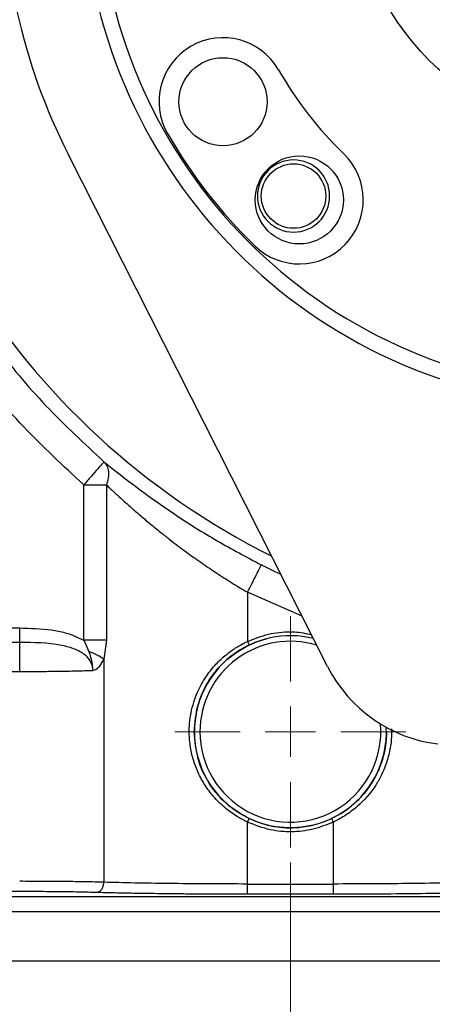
# Model space of a CAD drawing. Header units: inches. Extents: x 0.6 to 16.3, y 0.2 to 11.5.
# Tile 13 of 16: x 11.3 to 12.4, y 4.3 to 6.9. Entities that reach past the tile are written whole.
import ezdxf

# ---------------------------------------------------------------- set-up
doc = ezdxf.new("R2010")
doc.units = ezdxf.units.IN
doc.header["$MEASUREMENT"] = 0
doc.styles.add('SLDTEXTSTYLE0', font='TXT', dxfattribs={"width": 0.75})
doc.dimstyles.new('SLDDIMSTYLE1', dxfattribs={"dimtxt": 0.137795, "dimasz": 0.14, "dimexe": 0, "dimexo": 0.0625, "dimgap": 0.034449, "dimtad": 0, "dimdec": 1, "dimlfac": 1.5, "dimrnd": 1e-09, "dimzin": 12, "dimdsep": 46, "dimtxsty": 'SLDTEXTSTYLE0', "dimblk1": 'CLOSED', "dimblk2": 'CLOSED', "dimsah": 1, "dimcen": 0.09, "dimadec": 0, "dimazin": 3, "dimtfac": 1, "dimtofl": 0, "dimtmove": 0, "dimatfit": 3, "dimldrblk": 'CLOSED', "dimfxl": 0, "dimfrac": 2, "dimtolj": 1, "dimtzin": 12, "dimarcsym": 0})
doc.dimstyles.new('SLDDIMSTYLE2', dxfattribs={"dimtxt": 0.137795, "dimasz": 0.14, "dimexe": 0, "dimexo": 0.0625, "dimgap": 0.034449, "dimtad": 0, "dimdec": 1, "dimlfac": 1.5, "dimrnd": 1e-09, "dimzin": 12, "dimdsep": 46, "dimtxsty": 'SLDTEXTSTYLE0', "dimblk1": 'CLOSED', "dimblk2": 'CLOSED', "dimsah": 1, "dimcen": 0.09, "dimadec": 0, "dimazin": 3, "dimtfac": 1, "dimtdec": 1, "dimtofl": 0, "dimtmove": 0, "dimatfit": 3, "dimldrblk": 'CLOSED', "dimfxl": 0, "dimfrac": 2, "dimtolj": 1, "dimtzin": 12, "dimarcsym": 0})
doc.dimstyles.new('SLDDIMSTYLE3', dxfattribs={"dimtxt": 0.137795, "dimasz": 0.14, "dimexe": 0, "dimexo": 0.0625, "dimgap": 0.034449, "dimtad": 0, "dimdec": 1, "dimlfac": 1.5, "dimrnd": 1e-09, "dimzin": 12, "dimdsep": 46, "dimtxsty": 'SLDTEXTSTYLE0', "dimblk1": 'CLOSED', "dimblk2": 'CLOSED', "dimsah": 1, "dimcen": 0.09, "dimadec": 0, "dimazin": 3, "dimtfac": 1, "dimtmove": 0, "dimatfit": 0, "dimldrblk": 'CLOSED', "dimfxl": 0, "dimfrac": 2, "dimtolj": 1, "dimtzin": 12, "dimarcsym": 0})

# ---------------------------------------------------------------- blocks, each defined once
blk = doc.blocks.new('_Closed')
at = {"color": 0, "linetype": 'ByBlock', "lineweight": -2}
for p, q in [((-1, 0.166667), (0, 0)), ((-1, 0.166667), (-1, -0.166667)), ((0, 0), (-1, -0.166667)), ((0, 0), (-1, 0))]:
    blk.add_line(p, q, dxfattribs=at)
blk = doc.blocks.new('_D_1')
at = {"color": 7, "linetype": 'Continuous', "lineweight": 0}
for p, q in [((14.872, 6.6634), (14.872, 3.2927)), ((11.9854, 4.6907), (11.9854, 3.2927)), ((14.2552, 3.5305), (14.2132, 3.5305)), ((14.2132, 3.5305), (14.2132, 3.3118)), ((14.5606, 3.5305), (14.6026, 3.5305)), ((14.6026, 3.5305), (14.6026, 3.3118)), ((11.9854, 3.3321), (14.0924, 3.3321)), ((14.2132, 3.3118), (14.2552, 3.3118)), ((14.6026, 3.3118), (14.5606, 3.3118)), ((14.872, 3.3321), (14.7234, 3.3321))]:
    blk.add_line(p, q, dxfattribs=at)
at = {"color": 7, "linetype": 'Continuous', "lineweight": 18, "xscale": 0.14, "yscale": 0.14, "rotation": 180.0000000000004}
blk.add_blockref('_Closed', (11.9854, 3.3321), dxfattribs=at)
at = {"color": 7, "linetype": 'Continuous', "lineweight": 18, "xscale": 0.14, "yscale": 0.14}
blk.add_blockref('_Closed', (14.872, 3.3321), dxfattribs=at)
at = {"color": 7, "linetype": 'Continuous', "lineweight": 18, "char_height": 0.1378, "attachment_point": 1, "style": 'SLDTEXTSTYLE0'}
for s, insert in [('110', (14.2552, 3.4894)), ('4.3', (14.2806, 3.2832))]:
    blk.add_mtext(s, dxfattribs=dict(at, insert=insert))
blk = doc.blocks.new('_D_2')
at = {"color": 7, "linetype": 'Continuous', "lineweight": 0}
for p, q in [((11.9854, 4.6907), (11.9854, 3.2927)), ((9.902, 4.3951), (9.902, 3.2927)), ((11.2104, 3.5305), (11.1684, 3.5305)), ((11.1684, 3.5305), (11.1684, 3.3118)), ((11.4141, 3.5305), (11.456, 3.5305)), ((11.456, 3.5305), (11.456, 3.3118)), ((9.902, 3.3321), (11.0476, 3.3321)), ((11.1684, 3.3118), (11.2104, 3.3118)), ((11.456, 3.3118), (11.4141, 3.3118)), ((11.9854, 3.3321), (11.5769, 3.3321))]:
    blk.add_line(p, q, dxfattribs=at)
at = {"color": 7, "linetype": 'Continuous', "lineweight": 18, "xscale": 0.14, "yscale": 0.14, "rotation": 180.0000000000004}
blk.add_blockref('_Closed', (9.902, 3.3321, 0.1859), dxfattribs=at)
at = {"color": 7, "linetype": 'Continuous', "lineweight": 18, "xscale": 0.14, "yscale": 0.14}
blk.add_blockref('_Closed', (11.9854, 3.3321, 0.1859), dxfattribs=at)
at = {"color": 7, "linetype": 'Continuous', "lineweight": 18, "char_height": 0.1378, "attachment_point": 1, "style": 'SLDTEXTSTYLE0'}
for s, insert in [('79', (11.2104, 3.4894)), ('3.1', (11.185, 3.2832))]:
    blk.add_mtext(s, dxfattribs=dict(at, insert=insert))
blk = doc.blocks.new('_D_3')
at = {"color": 7, "linetype": 'Continuous', "lineweight": 0}
for p, q in [((12.8187, 6.8126), (12.8187, 4.0593)), ((11.9854, 4.6907), (11.9854, 4.0593)), ((12.3138, 4.2971), (12.2718, 4.2971)), ((12.2718, 4.2971), (12.2718, 4.0783)), ((12.5175, 4.2971), (12.5594, 4.2971)), ((12.5594, 4.2971), (12.5594, 4.0783)), ((11.9854, 4.0986), (11.7354, 4.0986)), ((12.2718, 4.0783), (12.3138, 4.0783)), ((12.5594, 4.0783), (12.5175, 4.0783)), ((12.8187, 4.0986), (13.0687, 4.0986))]:
    blk.add_line(p, q, dxfattribs=at)
at = {"color": 7, "linetype": 'Continuous', "lineweight": 18, "xscale": 0.14, "yscale": 0.14}
blk.add_blockref('_Closed', (11.9854, 4.0986, 0.1859), dxfattribs=at)
at = {"color": 7, "linetype": 'Continuous', "lineweight": 18, "xscale": 0.14, "yscale": 0.14, "rotation": 180.0000000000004}
blk.add_blockref('_Closed', (12.8187, 4.0986, 0.1859), dxfattribs=at)
at = {"color": 7, "linetype": 'Continuous', "lineweight": 18, "char_height": 0.1378, "attachment_point": 1, "style": 'SLDTEXTSTYLE0'}
for s, insert in [('32', (12.3138, 4.256)), ('1.3', (12.2884, 4.0498))]:
    blk.add_mtext(s, dxfattribs=dict(at, insert=insert))
blk = doc.blocks.new('_D_4')
at = {"color": 7, "linetype": 'Continuous', "lineweight": 0}
for p, q in [((11.9854, 4.6907), (11.9854, 3.7741)), ((14.0687, 4.3951), (14.0687, 3.7741)), ((13.2977, 4.0119), (13.2557, 4.0119)), ((13.2557, 4.0119), (13.2557, 3.7932)), ((13.5014, 4.0119), (13.5433, 4.0119)), ((13.5433, 4.0119), (13.5433, 3.7932)), ((11.9854, 3.8134), (13.1349, 3.8134)), ((14.0687, 3.8134), (13.6642, 3.8134)), ((13.2557, 3.7932), (13.2977, 3.7932)), ((13.5433, 3.7932), (13.5014, 3.7932))]:
    blk.add_line(p, q, dxfattribs=at)
at = {"color": 7, "linetype": 'Continuous', "lineweight": 18, "xscale": 0.14, "yscale": 0.14, "rotation": 180.0000000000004}
blk.add_blockref('_Closed', (11.9854, 3.8134, 0.1859), dxfattribs=at)
at = {"color": 7, "linetype": 'Continuous', "lineweight": 18, "xscale": 0.14, "yscale": 0.14}
blk.add_blockref('_Closed', (14.0687, 3.8134, 0.1859), dxfattribs=at)
at = {"color": 7, "linetype": 'Continuous', "lineweight": 18, "char_height": 0.1378, "attachment_point": 1, "style": 'SLDTEXTSTYLE0'}
for s, insert in [('79', (13.2977, 3.9708)), ('3.1', (13.2723, 3.7646))]:
    blk.add_mtext(s, dxfattribs=dict(at, insert=insert))
blk = doc.blocks.new('SW_CENTERMARKSYMBOL_1')
at = {"color": 0, "linetype": 'Continuous', "lineweight": 18}
for p, q in [((0, 0.1312), (0, 0.3011)), ((0, 0), (0, 0.0656)), ((-0.1312, 0), (-0.3011, 0)), ((0, 0), (-0.0656, 0)), ((0, 0), (0, -0.0656)), ((0, 0), (0.0656, 0)), ((0.1312, 0), (0.3011, 0)), ((0, -0.1312), (0, -0.3011))]:
    blk.add_line(p, q, dxfattribs=at)

msp = doc.modelspace()

# ---------------------------------------------------------------- linework, layer by layer
at = {"color": 7, "linetype": 'Continuous', "lineweight": 25}
for p, q in [((12.0824, 5.201), (11.4063, 6.5353)), ((11.4474, 5.2692), (11.4474, 5.6739)), ((11.5062, 5.6739), (11.5062, 5.2692)), ((11.8736, 5.3943), (11.8736, 5.2663)), ((10.6106, 5.3013), (11.2803, 5.3013)), ((11.2803, 5.2636), (10.5995, 5.2636)), ((11.4474, 5.2692), (11.4608, 5.2403)), ((11.5062, 5.2692), (11.4997, 5.2199)), ((11.8736, 5.2664), (11.8779, 5.2573)), ((11.4997, 5.2199), (11.4997, 4.6393)), ((10.4742, 5.1881), (11.2803, 5.1881)), ((11.8736, 4.796), (11.8779, 4.8051)), ((11.8736, 4.6347), (11.8736, 4.796)), ((12.0972, 4.796), (12.0971, 4.6347)), ((11.2803, 4.615), (10.4742, 4.615)), ((11.8736, 4.6347), (12.0971, 4.6347)), ((10.7781, 4.6026), (13.1927, 4.6026)), ((12.0971, 4.608), (11.8736, 4.608)), ((13.1927, 4.5626), (10.7781, 4.5626)), ((10.7781, 4.4345), (13.1927, 4.4345))]:
    msp.add_line(p, q, dxfattribs=at)
at = {"color": 8, "linetype": 'Continuous', "lineweight": 25}
msp.add_line((12.016, 5.332), (11.8736, 5.3943), dxfattribs=at)
at = {"color": 7, "linetype": 'Continuous', "lineweight": 25, "flags": 128}
for points in [[(11.9099, 5.4655), (11.9361, 5.4524), (11.9611, 5.4404)], [(11.8645, 5.2504), (11.8998, 5.2664), (11.9223, 5.2734)], [(12.0929, 4.805), (12.095, 4.8005), (12.0972, 4.796)]]:
    msp.add_lwpolyline(points, dxfattribs=at)
at = {"color": 7, "linetype": 'Continuous', "lineweight": 25}
for centre, radius in [((12.8187, 7.2509), 0.667), ((12.8187, 7.2509), 0.4758), ((11.8099, 6.6715), 0.1147), ((12.0087, 6.4159), 0.1147), ((11.9937, 6.4259), 0.084)]:
    msp.add_circle(centre, radius, dxfattribs=at)
for centre, radius, start, end in [((12.8187, 7.2509), 1.5833, 178.219, 206.8716), ((12.8187, 7.2509), 1.374, 179.0369, 346.7032), ((12.8187, 7.2509), 1.334, 179.0713, 346.6687), ((11.8099, 6.6715), 0.1667, 29.87, 209.87), ((12.8187, 7.2509), 0.9967, 209.87, 225.87), ((12.8187, 7.2509), 1.33, 209.87, 225.87), ((12.0087, 6.4159), 0.1667, 225.87, 45.87), ((11.9937, 6.4259), 0.094, 90, 270), ((11.9937, 6.4259), 0.094, 270, 90), ((11.9854, 5.0312), 0.25, 76.0919, 180), ((11.9854, 5.0312), 0.2355, 72.9613, 180), ((12.4154, 5.3697), 0.3733, 206.8716, 262.87), ((11.9854, 5.0312), 0.2355, 180, 4.9934), ((11.9854, 5.0312), 0.2501, 180, 2.6713)]:
    msp.add_arc(centre, radius, start, end, dxfattribs=at)
at = {"color": 8, "linetype": 'Continuous', "lineweight": 25}
msp.add_arc((12.8187, 7.2509), 1.9709, 180, 243.4191, dxfattribs=at)
at = {"color": 7, "linetype": 'Continuous', "lineweight": 25}
for points, knots in [([(11.0963, 6.215), (11.1343, 6.1562), (11.2102, 6.0385), (11.3457, 5.877), (11.4484, 5.7818), (11.4998, 5.7342)], [0, 0, 0, 0, 0.333333, 0.666667, 1, 1, 1, 1]), ([(11.4474, 5.6739), (11.3939, 5.7234), (11.2871, 5.8224), (11.1462, 5.9902), (11.0673, 6.1126), (11.0278, 6.1738)], [0, 0, 0, 0, 0.333257, 0.666733, 1, 1, 1, 1]), ([(11.4998, 5.7342), (11.4989, 5.7332), (11.497, 5.731), (11.4847, 5.7169), (11.4673, 5.6968), (11.4538, 5.6814), (11.4474, 5.6739)], [0, 0, 0, 0, 0.240555, 0.500001, 0.759447, 1, 1, 1, 1]), ([(11.4998, 5.7342), (11.5276, 5.712), (11.583, 5.6677), (11.6833, 5.5969), (11.7923, 5.528), (11.871, 5.4862), (11.9099, 5.4655)], [0, 0, 0, 0, 0.2517026, 0.5021102, 0.754105, 1, 1, 1, 1]), ([(11.4998, 5.7342), (11.5027, 5.7308), (11.5085, 5.7238), (11.5121, 5.709), (11.5118, 5.6921), (11.5081, 5.68), (11.5062, 5.6739)], [0, 0, 0, 0, 0.250036, 0.5, 0.749964, 1, 1, 1, 1]), ([(11.5062, 5.6739), (11.5128, 5.6677), (11.5263, 5.6549), (11.5479, 5.6352), (11.57, 5.6154), (11.5933, 5.5951), (11.6196, 5.573), (11.6461, 5.5514), (11.6778, 5.5265), (11.7117, 5.501), (11.7515, 5.4725), (11.7914, 5.4454), (11.8321, 5.4192), (11.86, 5.4024), (11.8736, 5.3943)], [0, 0, 0, 0, 0.068875, 0.140681, 0.211146, 0.277215, 0.352453, 0.440802, 0.500774, 0.61073, 0.70758, 0.803774, 0.904773, 1, 1, 1, 1]), ([(11.2803, 5.3013), (11.3078, 5.3006), (11.3477, 5.2995), (11.4045, 5.2896), (11.4316, 5.2767), (11.4474, 5.2692)], [0, 0, 0, 0, 0.479555, 0.696123, 1, 1, 1, 1]), ([(11.8736, 5.2663), (11.8915, 5.2735), (11.9274, 5.2878), (11.9699, 5.2918), (12.0078, 5.2913), (12.026, 5.2871), (12.0405, 5.2838)], [0, 0, 0, 0, 0.337136, 0.674088, 0.740474, 1, 1, 1, 1]), ([(11.471, 5.1908), (11.4707, 5.1945), (11.4702, 5.2021), (11.4655, 5.2132), (11.4583, 5.224), (11.4434, 5.2374), (11.4197, 5.2489), (11.364, 5.2629), (11.3169, 5.2633), (11.2803, 5.2636)], [0, 0, 0, 0, 0.04966, 0.101932, 0.15927, 0.223772, 0.370133, 0.510452, 1, 1, 1, 1]), ([(11.8736, 4.796), (11.8649, 4.8005), (11.8454, 4.8103), (11.8164, 4.831), (11.7885, 4.8574), (11.7647, 4.888), (11.7462, 4.9206), (11.7328, 4.9549), (11.7243, 4.991), (11.7215, 5.024), (11.7224, 5.0539), (11.7264, 5.0806), (11.7328, 5.1062), (11.7413, 5.1295), (11.7508, 5.1499), (11.7648, 5.174), (11.7841, 5.1999), (11.8077, 5.2234), (11.8314, 5.2422), (11.8525, 5.2559), (11.8675, 5.2633), (11.8736, 5.2663)], [0, 0, 0, 0, 0.049467, 0.110459, 0.179839, 0.244276, 0.307569, 0.369999, 0.431296, 0.495302, 0.536848, 0.582664, 0.631616, 0.670377, 0.708552, 0.74644, 0.812141, 0.872743, 0.915414, 0.965512, 1, 1, 1, 1]), ([(11.735, 5.0312), (11.737, 5.0547), (11.7408, 5.1022), (11.7648, 5.1527), (11.7841, 5.1804), (11.7986, 5.1984), (11.8254, 5.227), (11.8574, 5.2454), (11.8779, 5.2573)], [0, 0, 0, 0, 0.249197, 0.502681, 0.584823, 0.610265, 0.750235, 1, 1, 1, 1]), ([(11.4997, 5.2199), (11.4942, 5.2235), (11.4833, 5.2308), (11.4683, 5.2371), (11.4608, 5.2403)], [0, 0, 0, 0, 0.500003, 1, 1, 1, 1]), ([(11.471, 5.1908), (11.4709, 5.1928), (11.4709, 5.1957), (11.4704, 5.2013), (11.4693, 5.2106), (11.4664, 5.2243), (11.4626, 5.235), (11.4608, 5.2403)], [0, 0, 0, 0, 0.117087, 0.170605, 0.32467, 0.669483, 1, 1, 1, 1]), ([(11.471, 5.1908), (11.4727, 5.1912), (11.4794, 5.1929), (11.4902, 5.2022), (11.4963, 5.2136), (11.4997, 5.2199)], [0, 0, 0, 0, 0.1398861, 0.5283282, 1, 1, 1, 1]), ([(11.2803, 5.1881), (11.297, 5.1882), (11.3309, 5.1882), (11.3806, 5.1888), (11.4287, 5.1896), (11.4568, 5.1904), (11.471, 5.1908)], [0, 0, 0, 0, 0.24175, 0.488995, 0.741742, 1, 1, 1, 1]), ([(11.8779, 4.8051), (11.8597, 4.8154), (11.83, 4.8321), (11.797, 4.8649), (11.7675, 4.904), (11.7411, 4.9592), (11.737, 5.0072), (11.735, 5.0312)], [0, 0, 0, 0, 0.221372, 0.359742, 0.492464, 0.746147, 1, 1, 1, 1]), ([(12.2357, 5.0312), (12.2357, 5.0283), (12.2356, 5.0239), (12.2354, 5.0188), (12.2353, 5.0166), (12.2352, 5.0158), (12.2352, 5.0158), (12.2352, 5.0157), (12.2352, 5.0156), (12.2352, 5.0151), (12.2351, 5.0132), (12.2347, 5.0085), (12.2342, 5.0039), (12.2339, 5.0008), (12.2338, 5.0005), (12.2338, 5.0004), (12.2338, 5.0003), (12.2338, 5), (12.2336, 4.9991), (12.2331, 4.9953), (12.2308, 4.9802), (12.2246, 4.9546), (12.2072, 4.9111), (12.1794, 4.8696), (12.1415, 4.834), (12.1138, 4.8155), (12.0969, 4.8071), (12.0928, 4.8051)], [0, 0, 0, 0, 0.030964, 0.046443, 0.054183, 0.054424, 0.054545, 0.054606, 0.054848, 0.055815, 0.059685, 0.075164, 0.106128, 0.108063, 0.10903, 0.109272, 0.109393, 0.109878, 0.111813, 0.119553, 0.150515, 0.274651, 0.398809, 0.648906, 0.800287, 0.951588, 1, 1, 1, 1]), ([(12.2487, 5.0385), (12.2487, 5.0377), (12.2487, 5.0352), (12.2487, 5.0266), (12.2487, 5.0127), (12.2464, 4.9941), (12.2427, 4.9761), (12.2383, 4.9584), (12.2321, 4.9395), (12.2223, 4.917), (12.2013, 4.8794), (12.1689, 4.8421), (12.1332, 4.8157), (12.1117, 4.803), (12.1018, 4.7983), (12.0972, 4.796)], [0, 0, 0, 0, 0.008709, 0.024269, 0.084943, 0.145626, 0.209219, 0.266913, 0.326042, 0.407157, 0.510159, 0.75388, 0.891377, 0.948587, 1, 1, 1, 1]), ([(12.0972, 4.796), (12.0796, 4.789), (12.0447, 4.775), (11.9887, 4.7691), (11.9302, 4.7738), (11.8934, 4.7883), (11.8736, 4.796)], [0, 0, 0, 0, 0.244215, 0.488289, 0.725313, 1, 1, 1, 1]), ([(12.0928, 4.8051), (12.0839, 4.8012), (12.0621, 4.7918), (12.0253, 4.783), (11.9905, 4.7802), (11.9663, 4.7814), (11.9423, 4.7841), (11.9132, 4.7901), (11.8892, 4.8003), (11.8779, 4.8051)], [0, 0, 0, 0, 0.131686, 0.320061, 0.508456, 0.601411, 0.647862, 0.834248, 1, 1, 1, 1]), ([(11.4997, 4.6393), (11.4843, 4.6397), (11.454, 4.6404), (11.3983, 4.6411), (11.34, 4.6416), (11.3, 4.6417), (11.2803, 4.6417)], [0, 0, 0, 0, 0.261932, 0.515908, 0.76193, 1, 1, 1, 1]), ([(11.4797, 4.6127), (11.4666, 4.613), (11.44, 4.6137), (11.3904, 4.6145), (11.3365, 4.6149), (11.2989, 4.615), (11.2803, 4.615)], [0, 0, 0, 0, 0.247212, 0.500026, 0.752825, 1, 1, 1, 1]), ([(11.4797, 4.6127), (11.4823, 4.6132), (11.4875, 4.6141), (11.4941, 4.6202), (11.4986, 4.629), (11.4993, 4.6359), (11.4997, 4.6393)], [0, 0, 0, 0, 0.250168, 0.5, 0.749832, 1, 1, 1, 1]), ([(11.8736, 4.6347), (11.8387, 4.6348), (11.7682, 4.6349), (11.6684, 4.6358), (11.5754, 4.6373), (11.5254, 4.6386), (11.4997, 4.6393)], [0, 0, 0, 0, 0.2481, 0.499972, 0.743488, 1, 1, 1, 1]), ([(12.4711, 4.6393), (12.4454, 4.6386), (12.3954, 4.6373), (12.3023, 4.6358), (12.2025, 4.6349), (12.1321, 4.6348), (12.0971, 4.6347)], [0, 0, 0, 0, 0.256482, 0.500028, 0.751903, 1, 1, 1, 1]), ([(11.8736, 4.608), (11.8543, 4.6081), (11.8132, 4.6081), (11.7574, 4.6084), (11.7072, 4.6087), (11.6668, 4.6091), (11.6233, 4.6097), (11.5772, 4.6104), (11.5261, 4.6114), (11.4958, 4.6122), (11.4797, 4.6127)], [0, 0, 0, 0, 0.130296, 0.277241, 0.38091, 0.481838, 0.568689, 0.7055, 0.843683, 1, 1, 1, 1]), ([(12.491, 4.6127), (12.465, 4.612), (12.4124, 4.6106), (12.3145, 4.6092), (12.208, 4.6082), (12.1338, 4.6081), (12.0971, 4.608)], [0, 0, 0, 0, 0.247212, 0.500026, 0.752825, 1, 1, 1, 1])]:
    msp.add_open_spline(points, degree=3, knots=knots, dxfattribs=at)
for points in [[(11.4474, 5.6739), (11.4529, 5.6739), (11.4639, 5.6739), (11.4797, 5.6739), (11.4942, 5.6739), (11.5022, 5.6739), (11.5062, 5.6739)], [(11.8736, 5.3943), (11.8783, 5.4034), (11.8876, 5.4217), (11.8994, 5.4449), (11.9078, 5.4615), (11.9092, 5.4642), (11.9099, 5.4655)], [(11.2803, 5.2636), (11.2803, 5.2653), (11.2803, 5.2687), (11.2803, 5.2778), (11.2803, 5.2889), (11.2803, 5.2972), (11.2803, 5.3013)], [(11.2803, 5.1881), (11.2803, 5.1963), (11.2803, 5.2128), (11.2803, 5.235), (11.2803, 5.2533), (11.2803, 5.2601), (11.2803, 5.2636)], [(11.5062, 5.2692), (11.5022, 5.2692), (11.4942, 5.2692), (11.4797, 5.2692), (11.4639, 5.2692), (11.4529, 5.2692), (11.4474, 5.2692)], [(11.8736, 4.608), (11.8736, 4.6085), (11.8736, 4.6095), (11.8736, 4.6157), (11.8736, 4.6244), (11.8736, 4.6313), (11.8736, 4.6347)], [(12.0971, 4.6347), (12.0971, 4.6313), (12.0971, 4.6244), (12.0971, 4.6157), (12.0971, 4.6095), (12.0971, 4.6085), (12.0971, 4.608)]]:
    msp.add_open_spline(points, degree=3, dxfattribs=at)

# ---------------------------------------------------------------- block references
at = {"color": 7, "linetype": 'Continuous', "lineweight": 0}
msp.add_blockref('SW_CENTERMARKSYMBOL_1', (11.9854, 5.0312), dxfattribs=at)

# ---------------------------------------------------------------- dimensions: what is measured, and where the dimension line sits
at = {"color": 7, "linetype": 'Continuous', "lineweight": 18}
for base, p2, dimstyle, picture, middle in [((12.8187, 4.0986), (12.8187, 6.852), 'SLDDIMSTYLE3', '_D_3', (12.4156, 4.0986)), ((9.902, 3.3321), (9.902, 4.4345), 'SLDDIMSTYLE2', '_D_2', (11.3122, 3.3321)), ((14.0687, 3.8134), (14.0687, 4.4345), 'SLDDIMSTYLE1', '_D_4', (13.3995, 3.8134))]:
    dim = msp.add_linear_dim(base=base, p1=(11.9854, 4.7301), p2=p2, dimstyle=dimstyle, dxfattribs=at)
    dim.commit()
    dim.dimension.update_dxf_attribs({"geometry": picture, "text_midpoint": middle, "dimtype": 160})
dim = msp.add_linear_dim(base=(14.872, 3.3321), p1=(11.9854, 4.7301), p2=(14.872, 6.7028), angle=0, dimstyle='SLDDIMSTYLE1', dxfattribs=at)
dim.commit()
dim.dimension.update_dxf_attribs({"geometry": '_D_1', "text_midpoint": (14.4079, 3.3321), "dimtype": 160})

doc.saveas('drawing.dxf')
